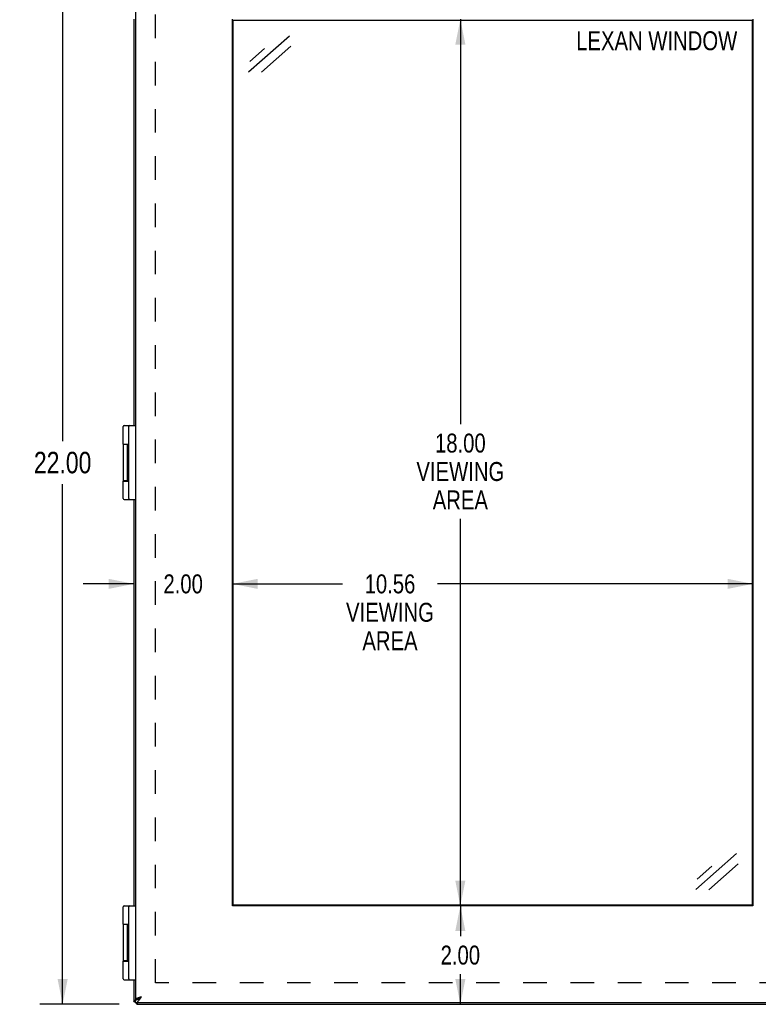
# Model space of a CAD drawing. Header units: inches. Extents: x 0 to 87.2, y 0 to 56.4.
# Tile 3 of 14: x 7.9 to 22.9, y 17.3 to 37.3. Entities that reach past the tile are written whole.
import ezdxf

# ---------------------------------------------------------------- set-up
doc = ezdxf.new("R2010")
doc.units = ezdxf.units.IN
doc.header["$LTSCALE"] = 4.794872
doc.header["$MEASUREMENT"] = 0
doc.linetypes.add('HIDDEN', pattern=[0.2, 0.1, -0.1])
doc.layers.get('0').update_dxf_attribs({"linetype": 'CONTINUOUS'})
for name, color, linetype in [('02___PRT_ALL_AXES', 7, 'CONTINUOUS'), ('DEFAULT_2', 8, 'HIDDEN'), ('DIMENSIONS', 7, 'CONTINUOUS')]:
    doc.layers.add(name, color=color, linetype=linetype)
doc.styles.get("Standard").update_dxf_attribs({"font": 'txt', "width": 0.8})
doc.dimstyles.new('DIMSTYLE_1', dxfattribs={"dimtxt": 0.384615, "dimasz": 0.512821, "dimexe": 0.09, "dimexo": 0.07, "dimgap": 0.0375, "dimtad": 0, "dimtih": 1, "dimtoh": 1, "dimzin": 4, "dimdsep": 46, "dimtxsty": 'Standard', "dimblk": '_FILLED', "dimblk1": '_FILLED', "dimblk2": '_FILLED', "dimcen": 0.09, "dimadec": 0, "dimazin": 0, "dimtfac": 1, "dimtofl": 0, "dimtmove": 0, "dimatfit": 3, "dimldrblk": '_FILLED', "dimfxl": 1, "dimtolj": 1, "dimtzin": 4, "dimarcsym": 0})
doc.dimstyles.new('DIMSTYLE_3', dxfattribs={"dimtxt": 0.435897, "dimasz": 0.512821, "dimexe": 0.09, "dimexo": 0.07, "dimgap": 0.0425, "dimtad": 0, "dimtih": 1, "dimtoh": 1, "dimzin": 4, "dimdsep": 46, "dimtxsty": 'Standard', "dimblk": '_FILLED', "dimblk1": '_FILLED', "dimblk2": '_FILLED', "dimcen": 0.09, "dimadec": 0, "dimazin": 0, "dimtfac": 1, "dimtofl": 0, "dimtmove": 0, "dimatfit": 3, "dimldrblk": '_FILLED', "dimfxl": 1, "dimtolj": 1, "dimtzin": 4, "dimarcsym": 0})

# ---------------------------------------------------------------- blocks, each defined once
blk = doc.blocks.new('_FILLED')
at = {"color": 0, "linetype": 'ByBlock'}
blk.add_solid([(0, 0), (-1, 0.2), (-1, -0.2)], dxfattribs=at)
blk = doc.blocks.new('*D6')
at = {"layer": 'DIMENSIONS', "color": 2, "linetype": 'Continuous'}
for p, q in [((9.934, 39.342), (8.326, 39.342)), ((8.787, 39.342), (8.787, 28.778)), ((8.787, 17.342), (8.787, 27.906)), ((9.934, 17.342), (8.326, 17.342))]:
    blk.add_line(p, q, dxfattribs=at)
at = {"layer": 'DIMENSIONS', "color": 2, "linetype": 'Continuous', "xscale": 0.5128205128, "yscale": 0.5128205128, "zscale": 0.5128205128}
for p, rotation in [((8.787, 39.342), 90), ((8.787, 17.342), 270)]:
    blk.add_blockref('_FILLED', p, dxfattribs=dict(at, rotation=rotation))
at = {"layer": 'DIMENSIONS', "color": 2, "linetype": 'Continuous', "insert": (8.787, 28.56), "char_height": 0.4359, "width": 1.74359, "attachment_point": 2, "line_spacing_factor": 0.9}
blk.add_mtext('22.00', dxfattribs=at)
blk = doc.blocks.new('*D18')
at = {"layer": 'DIMENSIONS', "color": 2, "linetype": 'Continuous'}
for p, q in [((16.859, 37.342), (16.859, 29.123)), ((16.859, 19.342), (16.859, 27.2))]:
    blk.add_line(p, q, dxfattribs=at)
at = {"layer": 'DIMENSIONS', "color": 2, "linetype": 'Continuous', "xscale": 0.5128205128, "yscale": 0.5128205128, "zscale": 0.5128205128}
for p, rotation in [((16.859, 37.342), 90), ((16.859, 19.342), 270)]:
    blk.add_blockref('_FILLED', p, dxfattribs=dict(at, rotation=rotation))
at = {"layer": 'DIMENSIONS', "color": 2, "linetype": 'Continuous', "insert": (16.859, 28.93), "char_height": 0.3846, "width": 2.15385, "attachment_point": 2, "line_spacing_factor": 0.9}
blk.add_mtext('18.00\\PVIEWING\\PAREA', dxfattribs=at)
blk = doc.blocks.new('*D19')
at = {"layer": 'DIMENSIONS', "color": 2, "linetype": 'Continuous'}
for p, q in [((16.859, 19.342), (16.859, 18.727)), ((16.859, 17.342), (16.859, 17.957))]:
    blk.add_line(p, q, dxfattribs=at)
at = {"layer": 'DIMENSIONS', "color": 2, "linetype": 'Continuous', "xscale": 0.5128205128, "yscale": 0.5128205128, "zscale": 0.5128205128}
for p, rotation in [((16.859, 19.342), 90), ((16.859, 17.342), 270)]:
    blk.add_blockref('_FILLED', p, dxfattribs=dict(at, rotation=rotation))
at = {"layer": 'DIMENSIONS', "color": 2, "linetype": 'Continuous', "insert": (16.859, 18.534), "char_height": 0.3846, "width": 1.23077, "attachment_point": 2, "line_spacing_factor": 0.9}
blk.add_mtext('2.00', dxfattribs=at)
blk = doc.blocks.new('*D20')
at = {"layer": 'DIMENSIONS', "color": 2, "linetype": 'Continuous'}
for p, q in [((10.233, 25.879), (9.207, 25.879)), ((12.233, 25.879), (13.259, 25.879))]:
    blk.add_line(p, q, dxfattribs=at)
at = {"layer": 'DIMENSIONS', "color": 2, "linetype": 'Continuous', "xscale": 0.5128205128, "yscale": 0.5128205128, "zscale": 0.5128205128}
blk.add_blockref('_FILLED', (10.233, 25.879), dxfattribs=at)
at = {"layer": 'DIMENSIONS', "color": 2, "linetype": 'Continuous', "xscale": 0.5128205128, "yscale": 0.5128205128, "zscale": 0.5128205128, "rotation": 180}
blk.add_blockref('_FILLED', (12.233, 25.879), dxfattribs=at)
at = {"layer": 'DIMENSIONS', "color": 2, "linetype": 'Continuous', "insert": (11.233, 26.071), "char_height": 0.3846, "width": 1.23077, "attachment_point": 2, "line_spacing_factor": 0.9}
blk.add_mtext('2.00', dxfattribs=at)
blk = doc.blocks.new('*D21')
at = {"layer": 'DIMENSIONS', "color": 2, "linetype": 'Continuous'}
for p, q in [((12.233, 25.879), (14.47, 25.879)), ((22.796, 25.879), (16.393, 25.879))]:
    blk.add_line(p, q, dxfattribs=at)
at = {"layer": 'DIMENSIONS', "color": 2, "linetype": 'Continuous', "xscale": 0.5128205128, "yscale": 0.5128205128, "zscale": 0.5128205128, "rotation": 180}
blk.add_blockref('_FILLED', (12.233, 25.879), dxfattribs=at)
at = {"layer": 'DIMENSIONS', "color": 2, "linetype": 'Continuous', "xscale": 0.5128205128, "yscale": 0.5128205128, "zscale": 0.5128205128}
blk.add_blockref('_FILLED', (22.796, 25.879), dxfattribs=at)
at = {"layer": 'DIMENSIONS', "color": 2, "linetype": 'Continuous', "insert": (15.431, 26.071), "char_height": 0.3846, "width": 2.15385, "attachment_point": 2, "line_spacing_factor": 0.9}
blk.add_mtext('10.56\\PVIEWING\\PAREA', dxfattribs=at)
blk = doc.blocks.new('*D22')
at = {"layer": 'DIMENSIONS', "color": 2, "linetype": 'Continuous'}
for p, q in [((22.796, 25.879), (21.77, 25.879)), ((25.046, 25.879), (26.071, 25.879))]:
    blk.add_line(p, q, dxfattribs=at)
at = {"layer": 'DIMENSIONS', "color": 2, "linetype": 'Continuous', "xscale": 0.5128205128, "yscale": 0.5128205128, "zscale": 0.5128205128}
blk.add_blockref('_FILLED', (22.796, 25.879), dxfattribs=at)
at = {"layer": 'DIMENSIONS', "color": 2, "linetype": 'Continuous', "xscale": 0.5128205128, "yscale": 0.5128205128, "zscale": 0.5128205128, "rotation": 180}
blk.add_blockref('_FILLED', (25.046, 25.879), dxfattribs=at)
at = {"layer": 'DIMENSIONS', "color": 2, "linetype": 'Continuous', "insert": (23.921, 26.071), "char_height": 0.3846, "width": 1.23077, "attachment_point": 2, "line_spacing_factor": 0.9}
blk.add_mtext('2.25', dxfattribs=at)

msp = doc.modelspace()

# ---------------------------------------------------------------- linework, layer by layer
at = {"color": 3, "linetype": 'Continuous'}
for p, q in [((10.2631, 39.2471), (10.2631, 17.4371)), ((10.233, 37.3421), (10.233, 29.0921)), ((12.2331, 19.3421), (12.2331, 37.3421)), ((22.7956, 37.3421), (22.7956, 19.3421)), ((10.233, 27.5921), (10.233, 19.3421)), ((22.7956, 19.3421), (12.2331, 19.3421)), ((10.233, 17.8421), (10.233, 17.4021)), ((10.2641, 17.4371), (10.2631, 17.4371)), ((10.2874, 17.4351), (10.2894, 17.4371)), ((10.3831, 17.4921), (10.3687, 17.4875)), ((38.2031, 17.3721), (10.2631, 17.3721)), ((10.293, 17.3421), (38.173, 17.3421))]:
    msp.add_line(p, q, dxfattribs=at)
at = {"color": 7, "linetype": 'Continuous'}
for p, q in [((12.2487, 19.3577), (12.2487, 37.3264)), ((12.2487, 37.3264), (22.7799, 37.3264)), ((22.7799, 37.3264), (22.7799, 19.3577)), ((10.0332, 29.0921), (10.2631, 29.0921)), ((10.1331, 27.6121), (10.1331, 29.0721)), ((10.0132, 28.7171), (10.107, 28.7171)), ((10.1064, 28.7121), (10.0132, 28.7121)), ((10.1064, 27.9671), (10.1064, 28.7171)), ((10.1064, 27.9721), (10.0132, 27.9721)), ((10.0132, 27.9671), (10.107, 27.9671)), ((10.0332, 27.5921), (10.2631, 27.5921)), ((10.0332, 19.3421), (10.2631, 19.3421)), ((10.1331, 17.8621), (10.1331, 19.3221)), ((22.7799, 19.3577), (12.2487, 19.3577)), ((10.0132, 18.9671), (10.107, 18.9671)), ((10.1064, 18.9621), (10.0132, 18.9621)), ((10.1064, 18.2171), (10.1064, 18.9671)), ((10.1064, 18.2221), (10.0132, 18.2221)), ((10.0132, 18.2171), (10.107, 18.2171)), ((10.0332, 17.8421), (10.2631, 17.8421)), ((10.233, 17.4021), (10.2631, 17.4021)), ((10.2631, 17.3721), (10.2631, 17.4321)), ((10.2641, 17.4371), (10.2944, 17.4371)), ((10.293, 17.3421), (10.293, 17.3721))]:
    msp.add_line(p, q, dxfattribs=at)
at = {"color": 3, "linetype": 'Continuous'}
for points in [[(10.233, 17.4021), (10.2332, 17.4036), (10.2339, 17.4051), (10.2351, 17.4067), (10.2367, 17.4082), (10.2388, 17.4097), (10.2413, 17.4112), (10.2442, 17.4128), (10.2476, 17.4143), (10.2514, 17.4158), (10.2555, 17.4174), (10.2601, 17.4189), (10.2631, 17.4198)], [(10.2631, 17.3721), (10.2681, 17.3723), (10.2731, 17.3731), (10.2781, 17.3744), (10.2831, 17.3762), (10.2881, 17.3784), (10.2931, 17.3812), (10.2981, 17.3844), (10.3031, 17.3881), (10.3081, 17.3923), (10.3131, 17.3969), (10.3181, 17.4018), (10.3231, 17.4072), (10.3281, 17.4129), (10.3331, 17.419), (10.3381, 17.4254), (10.3431, 17.4321), (10.3481, 17.439), (10.3531, 17.4461), (10.3581, 17.4535), (10.3631, 17.461), (10.3681, 17.4687), (10.3731, 17.4764), (10.3781, 17.4842), (10.3831, 17.4921)], [(10.3687, 17.4875), (10.3616, 17.4852), (10.3545, 17.4829), (10.3476, 17.4806), (10.3408, 17.4783), (10.3341, 17.476), (10.3276, 17.4737), (10.3214, 17.4714), (10.3153, 17.4692), (10.3095, 17.4669), (10.3039, 17.4646), (10.2987, 17.4623), (10.2937, 17.46), (10.2891, 17.4577), (10.2848, 17.4554), (10.2808, 17.4531), (10.2772, 17.4508), (10.274, 17.4485), (10.2712, 17.4462), (10.2688, 17.4439), (10.2668, 17.4416), (10.2652, 17.4394), (10.2641, 17.4371)], [(10.293, 17.3421), (10.2945, 17.3423), (10.296, 17.343), (10.2976, 17.3442), (10.2991, 17.3458), (10.3006, 17.3478), (10.3022, 17.3504), (10.3037, 17.3533), (10.3052, 17.3567), (10.3067, 17.3605), (10.3083, 17.3646), (10.3098, 17.3692), (10.3107, 17.3721)]]:
    msp.add_lwpolyline(points, dxfattribs=at)
at = {"color": 7, "linetype": 'Continuous'}
for points in [[(10.2631, 17.4321), (10.2681, 17.4322), (10.2731, 17.4326), (10.2781, 17.4332), (10.2831, 17.4341), (10.2881, 17.4352), (10.2931, 17.4366)], [(10.2931, 17.4366), (10.2981, 17.4383), (10.3031, 17.4401), (10.3081, 17.4422), (10.3131, 17.4445), (10.3181, 17.447), (10.3231, 17.4496)], [(10.3231, 17.4496), (10.3281, 17.4525), (10.3331, 17.4555)], [(10.3331, 17.4555), (10.3381, 17.4587), (10.3431, 17.4621), (10.3481, 17.4655), (10.3531, 17.4691), (10.3581, 17.4728), (10.3631, 17.4765), (10.3681, 17.4804), (10.3731, 17.4842), (10.3781, 17.4881), (10.3831, 17.4921)], [(10.3831, 17.4921), (10.3787, 17.4893), (10.3744, 17.4866), (10.3702, 17.4838), (10.366, 17.4811), (10.3619, 17.4783), (10.3579, 17.4756), (10.3541, 17.4728), (10.3504, 17.4701), (10.3468, 17.4673), (10.3435, 17.4646), (10.3403, 17.4618), (10.3374, 17.4591), (10.3355, 17.4571)]]:
    msp.add_lwpolyline(points, dxfattribs=at)
for centre, start, end in [((10.0332, 29.0721), 90, 180), ((10.1531, 29.0721), 90, 180), ((10.0332, 27.6121), 180, 270), ((10.1531, 27.6121), 180, 270), ((10.0332, 19.3221), 90, 180), ((10.1531, 19.3221), 90, 180), ((10.0332, 17.8621), 180, 270), ((10.1531, 17.8621), 180, 270)]:
    msp.add_arc(centre, 0.02, start, end, dxfattribs=at)
at = {"layer": '02___PRT_ALL_AXES', "color": 7, "linetype": 'Continuous'}
for p, q in [((10.0132, 28.7171), (10.0132, 29.0721)), ((10.0132, 28.7121), (10.0132, 27.9721)), ((10.0927, 28.7171), (10.0927, 28.7121)), ((10.1231, 27.9689), (10.1231, 28.7181)), ((10.1331, 28.7181), (10.1231, 28.7181)), ((10.1331, 28.7127), (10.1231, 28.7127)), ((10.1331, 28.6147), (10.1231, 28.6147)), ((10.1331, 28.4667), (10.1231, 28.4667)), ((10.1331, 28.2316), (10.1231, 28.2316)), ((10.1331, 28.2172), (10.1231, 28.2172)), ((10.0132, 27.6121), (10.0132, 27.9671)), ((10.0927, 27.9721), (10.0927, 27.9671)), ((10.1331, 27.9689), (10.1231, 27.9689)), ((10.0132, 18.9671), (10.0132, 19.3221)), ((10.0132, 18.9621), (10.0132, 18.2221)), ((10.0927, 18.9671), (10.0927, 18.9621)), ((10.1231, 18.2189), (10.1231, 18.9681)), ((10.1331, 18.9681), (10.1231, 18.9681)), ((10.1331, 18.9627), (10.1231, 18.9627)), ((10.1331, 18.8647), (10.1231, 18.8647)), ((10.1331, 18.7167), (10.1231, 18.7167)), ((10.1331, 18.4816), (10.1231, 18.4816)), ((10.1331, 18.4672), (10.1231, 18.4672)), ((10.0132, 17.8621), (10.0132, 18.2171)), ((10.0927, 18.2221), (10.0927, 18.2171)), ((10.1331, 18.2189), (10.1231, 18.2189))]:
    msp.add_line(p, q, dxfattribs=at)
at = {"layer": 'DEFAULT_2', "color": 8, "linetype": 'HIDDEN'}
for p, q in [((10.6706, 17.7797), (10.6706, 38.9044)), ((37.7953, 17.7797), (10.6706, 17.7797))]:
    msp.add_line(p, q, dxfattribs=at)
at = {"layer": 'DIMENSIONS', "color": 7, "linetype": 'Continuous'}
for p, q in [((12.5623, 36.2745), (13.3889, 37.0092)), ((13.4201, 36.7991), (12.822, 36.2675)), ((12.5873, 36.4827), (12.8871, 36.7492)), ((21.64, 19.672), (22.4666, 20.4067)), ((22.4978, 20.1966), (21.8997, 19.665)), ((21.665, 19.8802), (21.9648, 20.1467))]:
    msp.add_line(p, q, dxfattribs=at)

# ---------------------------------------------------------------- texts
at = {"layer": 'DIMENSIONS', "color": 2, "linetype": 'Continuous', "insert": (20.845, 37.0993), "char_height": 0.384615, "width": 3.692308, "attachment_point": 2, "line_spacing_factor": 0.9}
msp.add_mtext('LEXAN WINDOW', dxfattribs=at)

# ---------------------------------------------------------------- dimensions: what is measured, and where the dimension line sits
at = {"layer": 'DIMENSIONS', "color": 2, "linetype": 'Continuous'}
for base, p1, p2, angle, dimstyle, picture, middle in [((8.7874, 39.3421), (10.004, 17.3421), (10.004, 39.3421), 90, 'DIMSTYLE_3', '*D6', (8.7874, 28.3421)), ((16.8587, 17.3421), (22.7956, 19.3421), (10.293, 17.3421), 270, 'DIMSTYLE_1', '*D19', (16.8587, 18.3421))]:
    dim = msp.add_linear_dim(base=base, p1=p1, p2=p2, angle=angle, dimstyle=dimstyle, dxfattribs=at)
    dim.commit()
    dim.dimension.update_dxf_attribs({"geometry": picture, "text_midpoint": middle, "dimtype": 160})
dim = msp.add_linear_dim(base=(16.8587, 19.3421), p1=(22.7956, 37.3421), p2=(22.7956, 19.3421), angle=270, text='<>\\PVIEWING\\PAREA', dimstyle='DIMSTYLE_1', dxfattribs=at)
dim.commit()
dim.dimension.update_dxf_attribs({"geometry": '*D18', "text_midpoint": (16.8587, 28.1611), "dimtype": 160})
for base, p1, p2, picture, middle in [((12.2331, 25.8787), (10.233, 17.4021), (12.2331, 19.3421), '*D20', (11.233, 25.8787)), ((25.0456, 25.8787), (22.7956, 19.3421), (25.0456, 19.3421), '*D22', (23.9206, 25.8787))]:
    dim = msp.add_linear_dim(base=base, p1=p1, p2=p2, dimstyle='DIMSTYLE_1', dxfattribs=at)
    dim.commit()
    dim.dimension.update_dxf_attribs({"geometry": picture, "text_midpoint": middle, "dimtype": 160})
dim = msp.add_linear_dim(base=(22.7956, 25.8787), p1=(12.2331, 19.3421), p2=(22.7956, 19.3421), text='<>\\PVIEWING\\PAREA', dimstyle='DIMSTYLE_1', dxfattribs=at)
dim.commit()
dim.dimension.update_dxf_attribs({"geometry": '*D21', "text_midpoint": (15.4311, 25.3017), "dimtype": 160})

doc.saveas('drawing.dxf')
